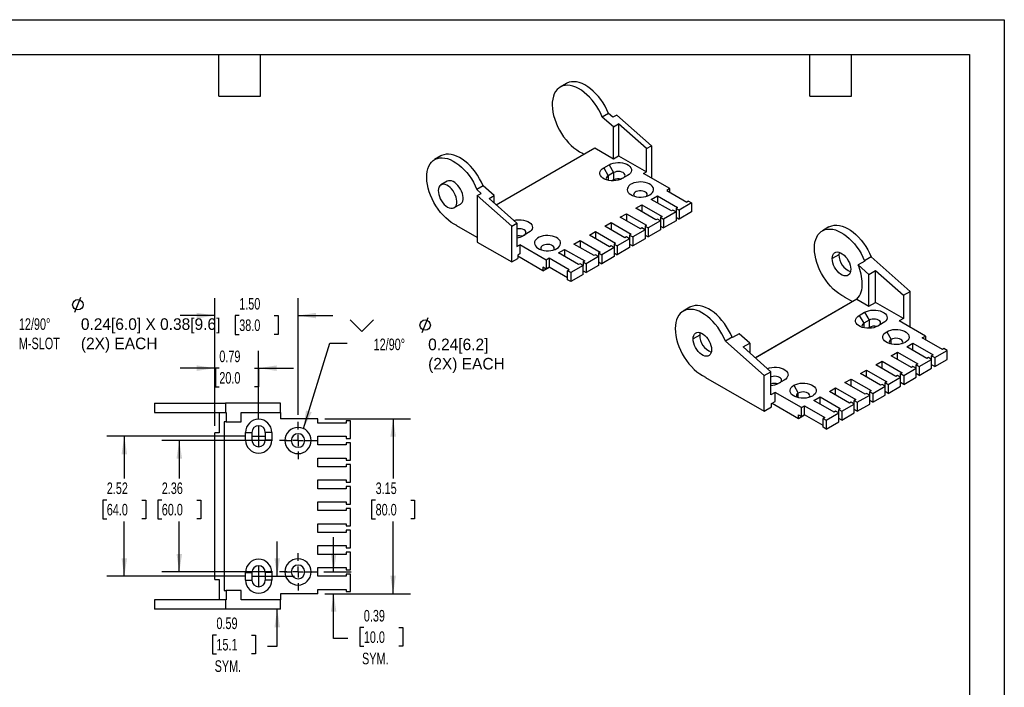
# Model space of a CAD drawing. Header units: inches. Extents: x 0 to 27.5, y 0 to 21.3.
# Tile 3 of 3: x 9.8 to 27.5, y 9.2 to 21.3. Entities that reach past the tile are written whole.
import ezdxf

# ---------------------------------------------------------------- set-up
doc = ezdxf.new("R2010")
doc.units = ezdxf.units.IN
doc.header["$LTSCALE"] = 2.5
doc.header["$MEASUREMENT"] = 0
doc.linetypes.add('CENTERX2', pattern=[0.8, 0.5, -0.1, 0.1, -0.1])
doc.layers.add('CENTER', color=40, linetype='CENTERX2')
doc.layers.add('DIMENSIONS', color=140, linetype='Continuous', lineweight=25)
doc.layers.add('TEXT', color=140, linetype='Continuous', lineweight=25)
doc.styles.add('SLDTEXTSTYLE0', font='TXT', dxfattribs={"width": 0.7})
doc.dimstyles.new('SLDDIMSTYLE0', dxfattribs={"dimtxt": 0.212402, "dimasz": 0.325, "dimexe": 0, "dimexo": 0.0625, "dimgap": 0.053101, "dimtad": 0, "dimtih": 1, "dimtoh": 1, "dimrnd": 1e-09, "dimzin": 12, "dimdsep": 46, "dimtxsty": 'SLDTEXTSTYLE0', "dimsah": 1, "dimcen": 0.09, "dimadec": 0, "dimazin": 3, "dimtfac": 1, "dimtofl": 0, "dimtmove": 0, "dimatfit": 3, "dimfxl": 0, "dimfrac": 2, "dimtolj": 1, "dimtzin": 12, "dimarcsym": 0})
doc.dimstyles.new('SLDDIMSTYLE3', dxfattribs={"dimtxt": 0.212402, "dimasz": 0.325, "dimexe": 0, "dimexo": 0.0625, "dimgap": 0.053101, "dimtad": 0, "dimtih": 1, "dimtoh": 1, "dimrnd": 1e-09, "dimdsep": 46, "dimtxsty": 'SLDTEXTSTYLE0', "dimsah": 1, "dimcen": 0.09, "dimadec": 0, "dimazin": 2, "dimtfac": 1, "dimtmove": 0, "dimatfit": 0, "dimfxl": 0, "dimfrac": 2, "dimtolj": 1, "dimtzin": 12, "dimarcsym": 0})
doc.dimstyles.new('SLDDIMSTYLE4', dxfattribs={"dimtxt": 0.212402, "dimasz": 0.325, "dimexe": 0, "dimexo": 0.0625, "dimgap": 0.053101, "dimtad": 0, "dimtih": 1, "dimtoh": 1, "dimrnd": 1e-09, "dimzin": 4, "dimdsep": 46, "dimtxsty": 'SLDTEXTSTYLE0', "dimsah": 1, "dimcen": 0.09, "dimadec": 0, "dimazin": 1, "dimtfac": 1, "dimtmove": 0, "dimatfit": 0, "dimfxl": 0, "dimfrac": 2, "dimtolj": 1, "dimtzin": 12, "dimarcsym": 0})
doc.dimstyles.new('SLDDIMSTYLE5', dxfattribs={"dimtxt": 0.18, "dimasz": 0.325, "dimexe": 0, "dimexo": 0.0625, "dimgap": 0, "dimtad": 0, "dimtih": 1, "dimtoh": 1, "dimdec": 0, "dimrnd": 1e-09, "dimzin": 0, "dimdsep": 46, "dimtxsty": 'Standard', "dimsah": 1, "dimcen": 0.09, "dimadec": 0, "dimazin": 0, "dimtfac": 0.325, "dimtdec": 0, "dimtofl": 0, "dimtmove": 0, "dimatfit": 3, "dimfxl": 0, "dimfrac": 2, "dimtolj": 1, "dimtzin": 0, "dimarcsym": 0})

# ---------------------------------------------------------------- blocks, each defined once
blk = doc.blocks.new('_D_8')
at = {"layer": 'DIMENSIONS'}
for p, q in [((14.423, 11.239), (14.423, 11.864)), ((14.214, 11.239), (14.735, 11.239)), ((14.423, 9.983), (14.423, 10.644)), ((13.33, 10.181), (13.259, 10.181)), ((13.259, 10.181), (13.259, 9.844)), ((13.961, 10.181), (14.033, 10.181)), ((14.033, 10.181), (14.033, 9.844)), ((14.247, 9.983), (14.423, 9.983)), ((13.259, 9.844), (13.33, 9.844)), ((14.033, 9.844), (13.961, 9.844))]:
    blk.add_line(p, q, dxfattribs=at)
for points in [[(14.423, 11.239), (14.473, 11.564), (14.373, 11.564)], [(14.423, 10.644), (14.373, 10.319), (14.473, 10.319)]]:
    blk.add_solid(points, dxfattribs=at)
at = {"layer": 'DIMENSIONS', "char_height": 0.2083, "attachment_point": 1, "style": 'SLDTEXTSTYLE0'}
for s, insert in [('0.59', (13.33, 10.497)), ('15.1', (13.33, 10.112)), ('SYM.', (13.298, 9.727))]:
    blk.add_mtext(s, dxfattribs=dict(at, insert=insert))
blk = doc.blocks.new('_D_9')
at = {"layer": 'DIMENSIONS'}
for p, q in [((13.844, 13.758), (11.361, 13.758)), ((11.673, 13.758), (11.673, 12.995)), ((11.358, 12.61), (11.287, 12.61)), ((11.287, 12.61), (11.287, 12.272)), ((11.989, 12.61), (12.06, 12.61)), ((12.06, 12.61), (12.06, 12.272)), ((11.287, 12.272), (11.358, 12.272)), ((11.673, 11.239), (11.673, 12.225)), ((12.06, 12.272), (11.989, 12.272)), ((13.844, 11.239), (11.361, 11.239))]:
    blk.add_line(p, q, dxfattribs=at)
for points in [[(11.673, 13.758), (11.623, 13.433), (11.723, 13.433)], [(11.673, 11.239), (11.723, 11.564), (11.623, 11.564)]]:
    blk.add_solid(points, dxfattribs=at)
at = {"layer": 'DIMENSIONS', "char_height": 0.2083, "attachment_point": 1, "style": 'SLDTEXTSTYLE0'}
for s, insert in [('2.52', (11.358, 12.926)), ('64.0', (11.358, 12.541))]:
    blk.add_mtext(s, dxfattribs=dict(at, insert=insert))
blk = doc.blocks.new('_D_10')
at = {"layer": 'DIMENSIONS'}
for p, q in [((13.302, 13.942), (13.302, 15.294)), ((14.089, 14.072), (14.089, 15.294)), ((13.302, 14.982), (12.677, 14.982)), ((13.382, 14.982), (13.311, 14.982)), ((13.311, 14.982), (13.311, 14.644)), ((14.013, 14.982), (14.084, 14.982)), ((14.084, 14.982), (14.084, 14.644)), ((14.089, 14.982), (14.714, 14.982)), ((13.311, 14.644), (13.382, 14.644)), ((14.084, 14.644), (14.013, 14.644))]:
    blk.add_line(p, q, dxfattribs=at)
for points in [[(13.302, 14.982), (12.977, 15.032), (12.977, 14.932)], [(14.089, 14.982), (14.414, 14.932), (14.414, 15.032)]]:
    blk.add_solid(points, dxfattribs=at)
at = {"layer": 'DIMENSIONS', "char_height": 0.2083, "attachment_point": 1, "style": 'SLDTEXTSTYLE0'}
for s, insert in [('0.79', (13.382, 15.298)), ('20.0', (13.382, 14.912))]:
    blk.add_mtext(s, dxfattribs=dict(at, insert=insert))
blk = doc.blocks.new('_D_12')
at = {"layer": 'DIMENSIONS'}
for p, q in [((15.277, 14.073), (16.821, 14.073)), ((16.508, 14.073), (16.508, 12.995)), ((16.193, 12.61), (16.121, 12.61)), ((16.121, 12.61), (16.121, 12.272)), ((16.824, 12.61), (16.895, 12.61)), ((16.895, 12.61), (16.895, 12.272)), ((16.121, 12.272), (16.193, 12.272)), ((16.508, 10.924), (16.508, 12.225)), ((16.895, 12.272), (16.824, 12.272)), ((15.277, 10.924), (16.821, 10.924))]:
    blk.add_line(p, q, dxfattribs=at)
for points in [[(16.508, 14.073), (16.458, 13.748), (16.558, 13.748)], [(16.508, 10.924), (16.558, 11.249), (16.458, 11.249)]]:
    blk.add_solid(points, dxfattribs=at)
at = {"layer": 'DIMENSIONS', "char_height": 0.2083, "attachment_point": 1, "style": 'SLDTEXTSTYLE0'}
for s, insert in [('3.15', (16.193, 12.926)), ('80.0', (16.193, 12.541))]:
    blk.add_mtext(s, dxfattribs=dict(at, insert=insert))
blk = doc.blocks.new('_D_13')
at = {"layer": 'DIMENSIONS'}
for p, q in [((15.438, 11.317), (15.438, 11.942)), ((15.259, 11.317), (15.751, 11.317)), ((15.277, 10.924), (15.751, 10.924)), ((15.438, 10.118), (15.438, 10.924)), ((15.981, 10.317), (15.91, 10.317)), ((15.91, 10.317), (15.91, 9.979)), ((16.612, 10.317), (16.684, 10.317)), ((16.684, 10.317), (16.684, 9.979)), ((15.696, 10.118), (15.438, 10.118)), ((15.91, 9.979), (15.981, 9.979)), ((16.684, 9.979), (16.612, 9.979))]:
    blk.add_line(p, q, dxfattribs=at)
for points in [[(15.438, 11.317), (15.488, 11.642), (15.388, 11.642)], [(15.438, 10.924), (15.388, 10.599), (15.488, 10.599)]]:
    blk.add_solid(points, dxfattribs=at)
at = {"layer": 'DIMENSIONS', "char_height": 0.2083, "attachment_point": 1, "style": 'SLDTEXTSTYLE0'}
for s, insert in [('0.39', (15.981, 10.633)), ('10.0', (15.981, 10.248)), ('SYM.', (15.949, 9.863))]:
    blk.add_mtext(s, dxfattribs=dict(at, insert=insert))
blk = doc.blocks.new('_D_14')
at = {"layer": 'DIMENSIONS'}
for p, q in [((14.337, 13.68), (12.35, 13.68)), ((12.662, 13.68), (12.662, 12.995)), ((12.347, 12.61), (12.275, 12.61)), ((12.275, 12.61), (12.275, 12.272)), ((12.978, 12.61), (13.049, 12.61)), ((13.049, 12.61), (13.049, 12.272)), ((12.275, 12.272), (12.347, 12.272)), ((12.662, 11.317), (12.662, 12.225)), ((13.049, 12.272), (12.978, 12.272)), ((14.337, 11.317), (12.35, 11.317))]:
    blk.add_line(p, q, dxfattribs=at)
for points in [[(12.662, 13.68), (12.612, 13.355), (12.712, 13.355)], [(12.662, 11.317), (12.712, 11.642), (12.612, 11.642)]]:
    blk.add_solid(points, dxfattribs=at)
at = {"layer": 'DIMENSIONS', "char_height": 0.2083, "attachment_point": 1, "style": 'SLDTEXTSTYLE0'}
for s, insert in [('2.36', (12.347, 12.926)), ('60.0', (12.347, 12.541))]:
    blk.add_mtext(s, dxfattribs=dict(at, insert=insert))
blk = doc.blocks.new('_D_15')
at = {"layer": 'DIMENSIONS'}
for p, q in [((13.302, 13.942), (13.302, 16.24)), ((14.798, 14.141), (14.798, 16.24)), ((13.302, 15.928), (12.677, 15.928)), ((13.74, 15.928), (13.669, 15.928)), ((13.669, 15.928), (13.669, 15.59)), ((14.371, 15.928), (14.442, 15.928)), ((14.442, 15.928), (14.442, 15.59)), ((14.798, 15.928), (15.423, 15.928)), ((13.669, 15.59), (13.74, 15.59)), ((14.442, 15.59), (14.371, 15.59))]:
    blk.add_line(p, q, dxfattribs=at)
for points in [[(13.302, 15.928), (12.977, 15.978), (12.977, 15.878)], [(14.798, 15.928), (15.123, 15.878), (15.123, 15.978)]]:
    blk.add_solid(points, dxfattribs=at)
at = {"layer": 'DIMENSIONS', "char_height": 0.2083, "attachment_point": 1, "style": 'SLDTEXTSTYLE0'}
for s, insert in [('1.50', (13.74, 16.244)), ('38.0', (13.74, 15.859))]:
    blk.add_mtext(s, dxfattribs=dict(at, insert=insert))
blk = doc.blocks.new('SW_SYMBOL_HOLE_DIAM')
at = {"layer": 'DIMENSIONS', "color": 0}
blk.add_line((29.5, 0), (68.9, 98.4), dxfattribs=at)
blk.add_circle((49.2, 49.2), 34.4, dxfattribs=at)
blk = doc.blocks.new('SW_SYMBOL_HOLE_SINK')
at = {"layer": 'DIMENSIONS', "color": 0}
for p, q in [((0, 86.1), (78.7, 7.4)), ((78.7, 7.4), (157.5, 86.1))]:
    blk.add_line(p, q, dxfattribs=at)
blk = doc.blocks.new('SW_CENTERMARKSYMBOL_2')
at = {"layer": 'CENTER', "color": 0}
for p, q in [((0, 0.2), (0, 0.336)), ((-0.2, 0), (-0.336, 0)), ((0, 0), (-0.1, 0)), ((0, 0), (0, 0.1)), ((0, 0), (0, -0.1)), ((0, 0), (0.1, 0)), ((0.2, 0), (0.336, 0)), ((0, -0.2), (0, -0.336))]:
    blk.add_line(p, q, dxfattribs=at)
blk = doc.blocks.new('SW_CENTERMARKSYMBOL_3')
at = {"layer": 'CENTER', "color": 0}
for p, q in [((0, 0.2), (0, 0.336)), ((-0.2, 0), (-0.336, 0)), ((0, 0), (-0.1, 0)), ((0, 0), (0, 0.1)), ((0, 0), (0, -0.1)), ((0, 0), (0.1, 0)), ((0.2, 0), (0.336, 0)), ((0, -0.2), (0, -0.336))]:
    blk.add_line(p, q, dxfattribs=at)

msp = doc.modelspace()

# ---------------------------------------------------------------- linework, layer by layer
at = {"color": 7, "linetype": 'Continuous'}
for p, q in [((0, 21.25), (27.5, 21.25)), ((27.5, 21.25), (27.5, 0))]:
    msp.add_line(p, q, dxfattribs=at)
for p, q in [((19.624, 20.103), (19.512, 20.037)), ((20.383, 19.564), (20.27, 19.499)), ((20.469, 19.323), (20.27, 19.499)), ((20.462, 19.494), (20.383, 19.564)), ((20.533, 19.535), (20.462, 19.494)), ((20.533, 19.535), (21.153, 18.984)), ((20.469, 19.323), (20.56, 19.376)), ((20.469, 18.75), (20.469, 19.323)), ((21.062, 18.931), (20.56, 19.376)), ((20.56, 19.376), (20.56, 18.803)), ((21.062, 18.931), (21.153, 18.984)), ((21.153, 18.984), (21.153, 18.403)), ((17.368, 18.8), (17.255, 18.735)), ((18.361, 17.919), (20.135, 18.943)), ((19.912, 18.85), (19.912, 18.846)), ((19.94, 18.83), (19.912, 18.846)), ((20.135, 18.943), (20.469, 18.75)), ((20.469, 18.75), (20.56, 18.803)), ((20.56, 18.803), (21.062, 18.513)), ((21.062, 18.513), (21.062, 18.931)), ((20.295, 18.585), (20.392, 18.641)), ((20.392, 18.641), (20.474, 18.499)), ((20.295, 18.585), (20.377, 18.443)), ((20.474, 18.499), (20.377, 18.443)), ((20.377, 18.443), (20.377, 18.361)), ((20.474, 18.499), (20.474, 18.369)), ((20.726, 18.448), (20.629, 18.392)), ((21.011, 18.485), (21.062, 18.513)), ((21.485, 18.211), (21.011, 18.485)), ((17.482, 18.343), (17.369, 18.278)), ((18.126, 18.261), (18.014, 18.196)), ((18.325, 18.085), (18.126, 18.261)), ((20.474, 18.369), (20.446, 18.352)), ((18.014, 18.196), (18.093, 18.126)), ((18.022, 18.085), (18.093, 18.126)), ((18.642, 17.535), (18.022, 18.085)), ((18.022, 18.085), (18.022, 17.25)), ((18.233, 18.032), (18.325, 18.085)), ((18.325, 17.951), (18.325, 18.085)), ((21.151, 18.018), (21.262, 18.083)), ((21.262, 18.083), (21.624, 17.874)), ((21.262, 18.083), (21.262, 17.954)), ((21.485, 18.211), (21.429, 18.179)), ((21.429, 18.179), (21.791, 17.97)), ((21.485, 18.147), (21.485, 18.211)), ((17.605, 17.869), (17.718, 17.934)), ((18.233, 18.032), (18.734, 17.588)), ((20.872, 17.858), (20.984, 17.922)), ((20.984, 17.922), (21.345, 17.713)), ((20.984, 17.922), (20.984, 17.793)), ((21.513, 17.81), (21.151, 18.018)), ((21.874, 17.954), (21.652, 17.826)), ((21.819, 17.986), (21.791, 17.97)), ((21.819, 17.986), (21.874, 17.954)), ((21.874, 17.954), (21.874, 17.793)), ((20.594, 17.697), (20.705, 17.761)), ((20.705, 17.761), (21.067, 17.552)), ((20.705, 17.761), (20.705, 17.633)), ((21.234, 17.649), (20.872, 17.858)), ((21.345, 17.713), (21.318, 17.697)), ((21.596, 17.793), (21.373, 17.665)), ((21.54, 17.826), (21.513, 17.81)), ((21.596, 17.793), (21.54, 17.826)), ((21.624, 17.874), (21.596, 17.858)), ((21.596, 17.858), (21.652, 17.826)), ((21.596, 17.858), (21.596, 17.793)), ((21.596, 17.793), (21.596, 17.633)), ((21.652, 17.826), (21.652, 17.665)), ((21.874, 17.793), (21.652, 17.665)), ((17.655, 17.544), (17.655, 17.547)), ((18.022, 17.332), (17.655, 17.544)), ((18.642, 17.535), (18.734, 17.588)), ((18.642, 16.892), (18.642, 17.535)), ((18.734, 17.588), (18.734, 17.17)), ((20.315, 17.536), (20.427, 17.601)), ((20.677, 17.327), (20.315, 17.536)), ((20.427, 17.601), (20.789, 17.392)), ((20.427, 17.601), (20.427, 17.472)), ((20.956, 17.488), (20.594, 17.697)), ((21.067, 17.552), (21.039, 17.536)), ((21.039, 17.536), (21.095, 17.504)), ((21.039, 17.536), (21.039, 17.472)), ((21.318, 17.633), (21.095, 17.504)), ((21.262, 17.665), (21.234, 17.649)), ((21.318, 17.633), (21.262, 17.665)), ((21.318, 17.697), (21.373, 17.665)), ((21.318, 17.697), (21.318, 17.633)), ((21.318, 17.633), (21.318, 17.472)), ((21.318, 17.536), (21.373, 17.504)), ((21.373, 17.665), (21.373, 17.504)), ((21.596, 17.633), (21.373, 17.504)), ((21.596, 17.697), (21.652, 17.665)), ((18.944, 17.42), (18.847, 17.364)), ((20.037, 17.376), (20.148, 17.44)), ((20.399, 17.167), (20.037, 17.376)), ((20.148, 17.44), (20.51, 17.231)), ((20.148, 17.44), (20.148, 17.311)), ((20.789, 17.392), (20.761, 17.376)), ((20.761, 17.376), (20.817, 17.343)), ((20.761, 17.376), (20.761, 17.311)), ((21.039, 17.472), (20.817, 17.343)), ((20.984, 17.504), (20.956, 17.488)), ((21.039, 17.472), (20.984, 17.504)), ((21.039, 17.472), (21.039, 17.311)), ((21.039, 17.376), (21.095, 17.343)), ((21.095, 17.504), (21.095, 17.343)), ((21.318, 17.472), (21.095, 17.343)), ((24.347, 17.522), (24.228, 17.453)), ((18.022, 17.25), (18.642, 16.892)), ((18.734, 17.17), (18.784, 17.199)), ((19.258, 16.926), (18.784, 17.199)), ((18.784, 17.199), (18.784, 17.038)), ((19.759, 17.215), (19.87, 17.279)), ((20.121, 17.006), (19.759, 17.215)), ((19.87, 17.279), (20.232, 17.07)), ((19.87, 17.279), (19.87, 17.151)), ((20.427, 17.183), (20.399, 17.167)), ((20.482, 17.151), (20.427, 17.183)), ((20.51, 17.231), (20.482, 17.215)), ((20.482, 17.215), (20.538, 17.183)), ((20.482, 17.215), (20.482, 17.151)), ((20.761, 17.311), (20.538, 17.183)), ((20.538, 17.183), (20.538, 17.022)), ((20.705, 17.343), (20.677, 17.327)), ((20.761, 17.311), (20.705, 17.343)), ((20.761, 17.311), (20.761, 17.151)), ((20.761, 17.215), (20.817, 17.183)), ((20.817, 17.343), (20.817, 17.183)), ((21.039, 17.311), (20.817, 17.183)), ((18.784, 17.038), (18.748, 17.017)), ((18.748, 17.017), (18.748, 16.953)), ((19.48, 17.054), (19.592, 17.118)), ((19.842, 16.845), (19.48, 17.054)), ((19.592, 17.118), (19.954, 16.91)), ((19.592, 17.118), (19.592, 16.99)), ((20.148, 17.022), (20.121, 17.006)), ((20.204, 16.99), (20.148, 17.022)), ((20.232, 17.07), (20.204, 17.054)), ((20.204, 17.054), (20.26, 17.022)), ((20.204, 17.054), (20.204, 16.99)), ((20.482, 17.151), (20.26, 17.022)), ((20.26, 17.022), (20.26, 16.861)), ((20.482, 17.151), (20.482, 16.99)), ((20.482, 17.054), (20.538, 17.022)), ((20.761, 17.151), (20.538, 17.022)), ((24.525, 17.022), (24.405, 16.953)), ((18.642, 16.892), (18.748, 16.953)), ((19.202, 16.733), (18.748, 16.995)), ((19.313, 16.958), (19.258, 16.926)), ((19.258, 16.926), (19.258, 16.765)), ((19.675, 16.749), (19.313, 16.958)), ((19.313, 16.958), (19.313, 16.797)), ((19.926, 16.829), (19.703, 16.701)), ((19.87, 16.861), (19.842, 16.845)), ((19.926, 16.829), (19.87, 16.861)), ((19.954, 16.91), (19.926, 16.893)), ((19.926, 16.893), (19.981, 16.861)), ((19.926, 16.893), (19.926, 16.829)), ((19.926, 16.668), (19.926, 16.829)), ((20.204, 16.99), (19.981, 16.861)), ((19.981, 16.861), (19.981, 16.701)), ((20.204, 16.829), (19.981, 16.701)), ((20.204, 16.99), (20.204, 16.829)), ((20.204, 16.893), (20.26, 16.861)), ((20.482, 16.99), (20.26, 16.861)), ((24.994, 16.908), (24.874, 16.839)), ((24.874, 16.839), (25.065, 16.669)), ((25.106, 16.984), (24.986, 16.915)), ((24.986, 16.915), (24.994, 16.908)), ((25.805, 16.363), (25.106, 16.984)), ((19.202, 16.797), (19.202, 16.733)), ((19.258, 16.765), (19.202, 16.797)), ((19.202, 16.733), (19.313, 16.797)), ((19.313, 16.797), (19.258, 16.765)), ((19.647, 16.604), (19.313, 16.797)), ((19.647, 16.733), (19.675, 16.749)), ((19.703, 16.701), (19.647, 16.733)), ((19.647, 16.572), (19.647, 16.733)), ((19.703, 16.701), (19.703, 16.54)), ((19.926, 16.668), (19.703, 16.54)), ((19.926, 16.733), (19.981, 16.701)), ((25.065, 16.669), (25.184, 16.738)), ((25.065, 16.096), (25.065, 16.669)), ((25.184, 16.738), (25.686, 16.294)), ((25.184, 16.165), (25.184, 16.738)), ((19.703, 16.54), (19.647, 16.572)), ((25.686, 16.294), (25.805, 16.363)), ((25.686, 16.294), (25.686, 15.876)), ((25.805, 15.72), (25.805, 16.363)), ((24.849, 16.221), (23.023, 15.167)), ((24.628, 16.262), (24.628, 16.266)), ((24.774, 16.178), (24.628, 16.262)), ((24.849, 16.221), (25.065, 16.096)), ((25.065, 16.096), (25.184, 16.165)), ((25.686, 15.876), (25.184, 16.165)), ((21.845, 16.078), (21.725, 16.008)), ((23.02, 15.169), (24.592, 16.077)), ((24.891, 15.932), (24.988, 15.988)), ((24.988, 15.988), (25.07, 15.846)), ((24.891, 15.932), (24.973, 15.789)), ((25.07, 15.846), (24.973, 15.789)), ((24.973, 15.789), (24.973, 15.708)), ((25.07, 15.846), (25.07, 15.715)), ((25.322, 15.795), (25.225, 15.739)), ((25.686, 15.876), (25.608, 15.831)), ((26.081, 15.558), (25.608, 15.831)), ((22.73, 15.601), (22.611, 15.532)), ((22.921, 15.432), (22.73, 15.601)), ((25.07, 15.715), (25.042, 15.699)), ((25.385, 15.638), (25.466, 15.499)), ((25.803, 15.719), (25.805, 15.72)), ((22.022, 15.577), (21.902, 15.508)), ((22.603, 15.539), (22.483, 15.47)), ((23.183, 14.849), (22.483, 15.47)), ((22.611, 15.532), (22.603, 15.539)), ((22.801, 15.363), (22.921, 15.432)), ((22.921, 15.432), (22.921, 15.257)), ((25.466, 15.415), (25.466, 15.499)), ((25.747, 15.365), (25.858, 15.429)), ((25.858, 15.429), (26.22, 15.22)), ((25.858, 15.301), (25.858, 15.429)), ((26.025, 15.526), (26.081, 15.558)), ((26.387, 15.317), (26.025, 15.526)), ((26.081, 15.558), (26.081, 15.494)), ((23.303, 14.918), (22.801, 15.363)), ((25.468, 15.204), (25.58, 15.269)), ((25.58, 15.269), (25.942, 15.06)), ((25.58, 15.14), (25.58, 15.269)), ((26.109, 15.156), (25.747, 15.365)), ((26.248, 15.172), (26.471, 15.301)), ((26.415, 15.333), (26.387, 15.317)), ((26.471, 15.301), (26.415, 15.333)), ((26.471, 15.14), (26.471, 15.301)), ((25.19, 15.044), (25.301, 15.108)), ((25.301, 15.108), (25.663, 14.899)), ((25.301, 14.979), (25.301, 15.108)), ((25.83, 14.996), (25.468, 15.204)), ((25.942, 15.06), (25.914, 15.044)), ((25.97, 15.012), (26.192, 15.14)), ((26.137, 15.172), (26.109, 15.156)), ((26.192, 15.14), (26.137, 15.172)), ((26.22, 15.22), (26.192, 15.204)), ((26.192, 15.204), (26.248, 15.172)), ((26.192, 15.14), (26.192, 15.204)), ((26.192, 14.979), (26.192, 15.14)), ((26.248, 15.172), (26.248, 15.012)), ((26.248, 15.012), (26.471, 15.14)), ((23.183, 14.849), (23.303, 14.918)), ((23.303, 14.501), (23.303, 14.918)), ((24.912, 14.883), (25.023, 14.947)), ((25.274, 14.674), (24.912, 14.883)), ((25.023, 14.947), (25.385, 14.738)), ((25.023, 14.819), (25.023, 14.947)), ((25.552, 14.835), (25.19, 15.044)), ((25.663, 14.899), (25.635, 14.883)), ((25.635, 14.883), (25.691, 14.851)), ((25.635, 14.819), (25.635, 14.883)), ((25.691, 14.851), (25.914, 14.979)), ((25.858, 15.012), (25.83, 14.996)), ((25.914, 14.979), (25.858, 15.012)), ((25.914, 15.044), (25.97, 15.012)), ((25.914, 14.979), (25.914, 15.044)), ((25.914, 14.819), (25.914, 14.979)), ((25.97, 14.851), (25.914, 14.883)), ((25.97, 15.012), (25.97, 14.851)), ((25.97, 14.851), (26.192, 14.979)), ((26.248, 15.012), (26.192, 15.044)), ((22.125, 14.821), (22.125, 14.817)), ((22.125, 14.817), (23.183, 14.206)), ((23.183, 14.206), (23.183, 14.849)), ((23.541, 14.766), (23.443, 14.71)), ((24.633, 14.722), (24.745, 14.787)), ((24.995, 14.513), (24.633, 14.722)), ((24.745, 14.787), (25.107, 14.578)), ((24.745, 14.658), (24.745, 14.787)), ((25.385, 14.738), (25.357, 14.722)), ((25.357, 14.722), (25.413, 14.69)), ((25.357, 14.658), (25.357, 14.722)), ((25.413, 14.69), (25.635, 14.819)), ((25.58, 14.851), (25.552, 14.835)), ((25.635, 14.819), (25.58, 14.851)), ((25.635, 14.658), (25.635, 14.819)), ((25.691, 14.69), (25.635, 14.722)), ((25.691, 14.851), (25.691, 14.69)), ((25.691, 14.69), (25.914, 14.819)), ((23.381, 14.546), (23.303, 14.501)), ((23.854, 14.272), (23.381, 14.546)), ((23.381, 14.385), (23.381, 14.546)), ((23.715, 14.674), (23.795, 14.534)), ((23.795, 14.451), (23.795, 14.534)), ((24.355, 14.562), (24.466, 14.626)), ((24.717, 14.353), (24.355, 14.562)), ((24.466, 14.626), (24.828, 14.417)), ((24.466, 14.497), (24.466, 14.626)), ((25.023, 14.529), (24.995, 14.513)), ((25.079, 14.497), (25.023, 14.529)), ((25.107, 14.578), (25.079, 14.562)), ((25.079, 14.562), (25.134, 14.529)), ((25.079, 14.497), (25.079, 14.562)), ((25.134, 14.529), (25.357, 14.658)), ((25.134, 14.529), (25.134, 14.369)), ((25.301, 14.69), (25.274, 14.674)), ((25.357, 14.658), (25.301, 14.69)), ((25.357, 14.497), (25.357, 14.658)), ((25.413, 14.529), (25.357, 14.562)), ((25.413, 14.69), (25.413, 14.529)), ((25.413, 14.529), (25.635, 14.658)), ((12.219, 14.353), (12.219, 14.184)), ((12.219, 14.353), (13.493, 14.353)), ((13.493, 14.353), (13.493, 14.184)), ((14.483, 14.353), (13.493, 14.353)), ((14.483, 14.184), (14.483, 14.353)), ((23.316, 14.348), (23.381, 14.385)), ((23.316, 14.284), (23.316, 14.348)), ((23.325, 14.353), (23.798, 14.079)), ((24.076, 14.401), (24.188, 14.465)), ((24.438, 14.192), (24.076, 14.401)), ((24.188, 14.465), (24.55, 14.256)), ((24.188, 14.337), (24.188, 14.465)), ((24.745, 14.369), (24.717, 14.353)), ((24.8, 14.337), (24.745, 14.369)), ((24.828, 14.417), (24.8, 14.401)), ((24.8, 14.401), (24.856, 14.369)), ((24.8, 14.337), (24.8, 14.401)), ((24.856, 14.369), (25.079, 14.497)), ((24.856, 14.369), (24.856, 14.208)), ((25.079, 14.337), (25.079, 14.497)), ((25.134, 14.369), (25.079, 14.401)), ((25.134, 14.369), (25.357, 14.497)), ((12.219, 14.184), (13.493, 14.184)), ((13.381, 14.184), (13.381, 13.817)), ((13.493, 14.184), (13.504, 14.184)), ((13.504, 14.184), (13.504, 14.014)), ((13.774, 14.014), (13.774, 14.184)), ((13.774, 14.184), (14.483, 14.184)), ((14.483, 14.184), (14.483, 14.073)), ((23.183, 14.206), (23.316, 14.284)), ((23.854, 14.272), (23.909, 14.304)), ((23.854, 14.112), (23.854, 14.272)), ((23.909, 14.304), (24.271, 14.096)), ((23.909, 14.144), (23.909, 14.304)), ((24.299, 14.047), (24.522, 14.176)), ((24.466, 14.208), (24.438, 14.192)), ((24.522, 14.176), (24.466, 14.208)), ((24.55, 14.256), (24.522, 14.24)), ((24.522, 14.24), (24.578, 14.208)), ((24.522, 14.176), (24.522, 14.24)), ((24.522, 14.015), (24.522, 14.176)), ((24.578, 14.208), (24.8, 14.337)), ((24.578, 14.208), (24.578, 14.047)), ((24.578, 14.047), (24.8, 14.176)), ((24.8, 14.176), (24.8, 14.337)), ((24.856, 14.208), (24.8, 14.24)), ((24.856, 14.208), (25.079, 14.337)), ((13.469, 14.014), (13.469, 10.983)), ((13.504, 14.014), (13.469, 14.014)), ((13.504, 14.014), (13.774, 14.014)), ((15.152, 14.073), (14.483, 14.073)), ((15.152, 13.995), (15.152, 14.073)), ((15.664, 13.995), (15.152, 13.995)), ((15.664, 14.034), (15.664, 13.995)), ((15.743, 14.034), (15.664, 14.034)), ((15.743, 13.719), (15.743, 14.034)), ((23.798, 14.079), (23.798, 14.144)), ((23.798, 14.144), (23.854, 14.112)), ((23.798, 14.079), (23.909, 14.144)), ((23.909, 14.144), (23.854, 14.112)), ((24.244, 13.951), (23.909, 14.144)), ((24.271, 14.096), (24.244, 14.079)), ((24.244, 14.079), (24.299, 14.047)), ((24.244, 13.919), (24.244, 14.079)), ((24.299, 14.047), (24.299, 13.887)), ((24.299, 13.887), (24.522, 14.015)), ((24.578, 14.047), (24.522, 14.079)), ((13.302, 11.18), (13.302, 13.817)), ((13.381, 13.817), (13.302, 13.817)), ((13.853, 13.689), (13.853, 13.827)), ((13.853, 13.827), (13.969, 13.827)), ((13.969, 13.827), (13.969, 13.689)), ((14.325, 13.827), (14.209, 13.827)), ((14.209, 13.827), (14.209, 13.689)), ((14.325, 13.827), (14.325, 13.689)), ((24.299, 13.887), (24.244, 13.919)), ((13.853, 13.689), (13.969, 13.689)), ((14.325, 13.689), (14.209, 13.689)), ((14.562, 13.68), (14.676, 13.68)), ((14.92, 13.68), (15.034, 13.68)), ((15.152, 13.758), (15.664, 13.758)), ((15.152, 13.601), (15.152, 13.758)), ((15.664, 13.758), (15.664, 13.719)), ((15.664, 13.719), (15.743, 13.719)), ((15.664, 13.64), (15.664, 13.601)), ((15.743, 13.64), (15.664, 13.64)), ((15.743, 13.325), (15.743, 13.64)), ((15.664, 13.601), (15.152, 13.601)), ((15.152, 13.365), (15.664, 13.365)), ((15.152, 13.207), (15.152, 13.365)), ((15.664, 13.365), (15.664, 13.325)), ((15.664, 13.325), (15.743, 13.325)), ((15.664, 13.207), (15.152, 13.207)), ((15.664, 13.247), (15.664, 13.207)), ((15.743, 13.247), (15.664, 13.247)), ((15.743, 12.932), (15.743, 13.247)), ((15.152, 12.971), (15.664, 12.971)), ((15.152, 12.813), (15.152, 12.971)), ((15.664, 12.971), (15.664, 12.932)), ((15.664, 12.932), (15.743, 12.932)), ((15.664, 12.813), (15.152, 12.813)), ((15.664, 12.853), (15.664, 12.813)), ((15.743, 12.853), (15.664, 12.853)), ((15.743, 12.538), (15.743, 12.853)), ((15.152, 12.577), (15.664, 12.577)), ((15.152, 12.42), (15.152, 12.577)), ((15.664, 12.577), (15.664, 12.538)), ((15.664, 12.42), (15.152, 12.42)), ((15.664, 12.538), (15.743, 12.538)), ((15.664, 12.459), (15.664, 12.42)), ((15.743, 12.459), (15.664, 12.459)), ((15.743, 12.144), (15.743, 12.459)), ((15.152, 12.184), (15.664, 12.184)), ((15.152, 12.026), (15.152, 12.184)), ((15.664, 12.184), (15.664, 12.144)), ((15.664, 12.144), (15.743, 12.144)), ((15.664, 12.065), (15.664, 12.026)), ((15.743, 12.065), (15.664, 12.065)), ((15.743, 11.75), (15.743, 12.065)), ((15.664, 12.026), (15.152, 12.026)), ((15.152, 11.79), (15.664, 11.79)), ((15.152, 11.632), (15.152, 11.79)), ((15.664, 11.79), (15.664, 11.75)), ((15.664, 11.75), (15.743, 11.75)), ((15.664, 11.632), (15.152, 11.632)), ((15.664, 11.672), (15.664, 11.632)), ((15.743, 11.672), (15.664, 11.672)), ((15.743, 11.357), (15.743, 11.672)), ((15.152, 11.396), (15.664, 11.396)), ((15.152, 11.239), (15.152, 11.396)), ((15.664, 11.396), (15.664, 11.357)), ((15.664, 11.357), (15.743, 11.357)), ((13.302, 11.18), (13.381, 11.18)), ((13.381, 11.18), (13.381, 10.813)), ((13.853, 11.17), (13.853, 11.308)), ((13.853, 11.308), (13.969, 11.308)), ((13.853, 11.17), (13.969, 11.17)), ((13.969, 11.308), (13.969, 11.17)), ((14.209, 11.308), (14.209, 11.17)), ((14.325, 11.308), (14.209, 11.308)), ((14.325, 11.17), (14.209, 11.17)), ((14.325, 11.308), (14.325, 11.17)), ((14.562, 11.317), (14.676, 11.317)), ((14.92, 11.317), (15.034, 11.317)), ((15.664, 11.239), (15.152, 11.239)), ((15.664, 11.278), (15.664, 11.239)), ((15.743, 11.278), (15.664, 11.278)), ((15.743, 10.963), (15.743, 11.278)), ((13.469, 10.983), (13.504, 10.983)), ((13.504, 10.983), (13.504, 10.813)), ((13.774, 10.983), (13.504, 10.983)), ((13.774, 10.813), (13.774, 10.983)), ((15.152, 11.002), (15.664, 11.002)), ((15.152, 10.924), (15.152, 11.002)), ((15.664, 11.002), (15.664, 10.963)), ((13.493, 10.813), (12.219, 10.813)), ((12.219, 10.813), (12.219, 10.644)), ((13.493, 10.813), (13.493, 10.644)), ((13.504, 10.813), (13.493, 10.813)), ((14.483, 10.813), (13.774, 10.813)), ((15.152, 10.924), (14.483, 10.924)), ((14.483, 10.924), (14.483, 10.813)), ((14.483, 10.644), (14.483, 10.813)), ((15.664, 10.963), (15.743, 10.963)), ((13.493, 10.644), (12.219, 10.644)), ((14.483, 10.644), (13.493, 10.644))]:
    msp.add_line(p, q)
at = {"flags": 128}
for points in [[(20.27, 19.499), (20.241, 19.564), (20.208, 19.627), (20.171, 19.689), (20.13, 19.747), (20.087, 19.803), (20.041, 19.854), (19.993, 19.901), (19.944, 19.943), (19.894, 19.98), (19.843, 20.011), (19.792, 20.035), (19.743, 20.053), (19.694, 20.065), (19.647, 20.07), (19.602, 20.068), (19.561, 20.059), (19.522, 20.043), (19.487, 20.021), (19.456, 19.993), (19.429, 19.958), (19.407, 19.918), (19.39, 19.873), (19.378, 19.823), (19.371, 19.769), (19.369, 19.712), (19.373, 19.651), (19.381, 19.588), (19.395, 19.524), (19.414, 19.459), (19.438, 19.393), (19.466, 19.328), (19.499, 19.264), (19.535, 19.203), (19.575, 19.143), (19.618, 19.087), (19.664, 19.035), (19.711, 18.987), (19.76, 18.945), (19.81, 18.907), (19.861, 18.875), (19.912, 18.85)], [(20.383, 19.564), (20.354, 19.629), (20.321, 19.692), (20.284, 19.754), (20.243, 19.812), (20.2, 19.868), (20.154, 19.919), (20.106, 19.966), (20.057, 20.008), (20.007, 20.045), (19.956, 20.076), (19.905, 20.1), (19.855, 20.119), (19.807, 20.13), (19.76, 20.135), (19.715, 20.133), (19.673, 20.124), (19.635, 20.108), (19.624, 20.103)], [(18.126, 18.261), (18.097, 18.326), (18.064, 18.39), (18.027, 18.451), (17.987, 18.51), (17.944, 18.565), (17.898, 18.617), (17.85, 18.664), (17.8, 18.706), (17.75, 18.742), (17.699, 18.773), (17.649, 18.798), (17.599, 18.816), (17.55, 18.827), (17.503, 18.832), (17.459, 18.83), (17.417, 18.821), (17.378, 18.806), (17.368, 18.8)], [(17.655, 17.547), (17.605, 17.573), (17.554, 17.604), (17.504, 17.642), (17.455, 17.685), (17.407, 17.733), (17.362, 17.785), (17.319, 17.841), (17.279, 17.9), (17.243, 17.962), (17.21, 18.026), (17.182, 18.091), (17.158, 18.156), (17.139, 18.221), (17.125, 18.286), (17.116, 18.348), (17.113, 18.409), (17.114, 18.467), (17.121, 18.521), (17.133, 18.57), (17.151, 18.616), (17.173, 18.656), (17.199, 18.69), (17.231, 18.718), (17.266, 18.741), (17.304, 18.756), (17.346, 18.765), (17.391, 18.767), (17.438, 18.762), (17.486, 18.751), (17.536, 18.733), (17.587, 18.708), (17.637, 18.677), (17.688, 18.641), (17.737, 18.599), (17.785, 18.552), (17.831, 18.5), (17.874, 18.445), (17.915, 18.386), (17.951, 18.325), (17.985, 18.261), (18.014, 18.196)], [(20.392, 18.641), (20.426, 18.657), (20.464, 18.67), (20.505, 18.678), (20.548, 18.681), (20.592, 18.68), (20.634, 18.674), (20.674, 18.664), (20.71, 18.65), (20.741, 18.632), (20.765, 18.611), (20.783, 18.588), (20.793, 18.564), (20.795, 18.538), (20.789, 18.514), (20.775, 18.49), (20.754, 18.468), (20.726, 18.448)], [(20.629, 18.392), (20.595, 18.376), (20.557, 18.364), (20.516, 18.356), (20.473, 18.352), (20.429, 18.353), (20.387, 18.359), (20.347, 18.369), (20.311, 18.384), (20.28, 18.401), (20.255, 18.422), (20.238, 18.445), (20.228, 18.47), (20.226, 18.495), (20.232, 18.52), (20.246, 18.544), (20.267, 18.566), (20.295, 18.585)], [(20.377, 18.443), (20.358, 18.428), (20.346, 18.412), (20.342, 18.394), (20.346, 18.376), (20.35, 18.368)], [(20.644, 18.401), (20.663, 18.415), (20.675, 18.432), (20.679, 18.45), (20.675, 18.468), (20.663, 18.485), (20.644, 18.499), (20.619, 18.51), (20.59, 18.517), (20.559, 18.519), (20.528, 18.517), (20.499, 18.51), (20.474, 18.499)], [(17.487, 17.88), (17.517, 17.866), (17.546, 17.859), (17.573, 17.858), (17.597, 17.864), (17.618, 17.878), (17.634, 17.897), (17.646, 17.922), (17.653, 17.952), (17.654, 17.985), (17.65, 18.022), (17.641, 18.06), (17.626, 18.099), (17.608, 18.137), (17.585, 18.173), (17.559, 18.205), (17.531, 18.233), (17.502, 18.257), (17.472, 18.274), (17.443, 18.285), (17.415, 18.289), (17.389, 18.286), (17.366, 18.276), (17.348, 18.26), (17.333, 18.238), (17.324, 18.21), (17.32, 18.178), (17.322, 18.143), (17.328, 18.105), (17.34, 18.067), (17.356, 18.028), (17.377, 17.991), (17.401, 17.957), (17.428, 17.926), (17.457, 17.901), (17.487, 17.88)], [(17.718, 17.934), (17.73, 17.943), (17.747, 17.962), (17.759, 17.987), (17.765, 18.017), (17.767, 18.051), (17.763, 18.087), (17.753, 18.125), (17.739, 18.164), (17.721, 18.202), (17.698, 18.238), (17.672, 18.27), (17.644, 18.299), (17.615, 18.322), (17.585, 18.339), (17.555, 18.35), (17.527, 18.354), (17.502, 18.351), (17.482, 18.343)], [(21.123, 18.099), (21.15, 18.118), (21.171, 18.139), (21.185, 18.162), (21.191, 18.186), (21.19, 18.211), (21.182, 18.234), (21.166, 18.257), (21.144, 18.278), (21.115, 18.296), (21.081, 18.311), (21.044, 18.322), (21.003, 18.329), (20.961, 18.332), (20.919, 18.33), (20.878, 18.324), (20.839, 18.314), (20.804, 18.3), (20.774, 18.283), (20.75, 18.263), (20.733, 18.24), (20.722, 18.217), (20.72, 18.192), (20.724, 18.168), (20.737, 18.144), (20.756, 18.123), (20.781, 18.103), (20.813, 18.087), (20.849, 18.074), (20.888, 18.065), (20.929, 18.06), (20.972, 18.059), (21.013, 18.063), (21.053, 18.071), (21.09, 18.083), (21.123, 18.099)], [(21.069, 18.076), (21.073, 18.082), (21.078, 18.1), (21.075, 18.117), (21.064, 18.134), (21.047, 18.149), (21.024, 18.16), (20.997, 18.168), (20.967, 18.172), (20.937, 18.172), (20.907, 18.167), (20.881, 18.158), (20.859, 18.145), (20.844, 18.13), (20.835, 18.113), (20.834, 18.095), (20.841, 18.078), (20.843, 18.076)], [(18.676, 17.639), (18.682, 17.641), (18.723, 17.649), (18.766, 17.652), (18.81, 17.651), (18.852, 17.646), (18.892, 17.635), (18.928, 17.621), (18.959, 17.603), (18.984, 17.583), (19.001, 17.56), (19.011, 17.535), (19.013, 17.51), (19.007, 17.485), (18.993, 17.461), (18.972, 17.439), (18.944, 17.42)], [(24.347, 17.522), (24.362, 17.53), (24.401, 17.545), (24.443, 17.553), (24.487, 17.554), (24.534, 17.549), (24.582, 17.537), (24.632, 17.518), (24.682, 17.494), (24.733, 17.463), (24.783, 17.426), (24.831, 17.384), (24.879, 17.337), (24.924, 17.286), (24.967, 17.231), (25.007, 17.172), (25.044, 17.111), (25.077, 17.048), (25.106, 16.984)], [(18.862, 17.372), (18.881, 17.387), (18.893, 17.403), (18.897, 17.421), (18.893, 17.439), (18.881, 17.456), (18.862, 17.47), (18.837, 17.481), (18.808, 17.488), (18.777, 17.491), (18.746, 17.488), (18.734, 17.486)], [(19.452, 17.135), (19.48, 17.153), (19.5, 17.175), (19.514, 17.198), (19.521, 17.222), (19.52, 17.246), (19.512, 17.27), (19.496, 17.293), (19.473, 17.314), (19.445, 17.332), (19.411, 17.346), (19.373, 17.358), (19.333, 17.365), (19.291, 17.367), (19.248, 17.366), (19.207, 17.36), (19.169, 17.35), (19.134, 17.336), (19.104, 17.318), (19.08, 17.298), (19.062, 17.276), (19.052, 17.252), (19.049, 17.228), (19.054, 17.204), (19.066, 17.18), (19.085, 17.158), (19.111, 17.139), (19.142, 17.122), (19.178, 17.109), (19.217, 17.1), (19.259, 17.095), (19.301, 17.095), (19.343, 17.099), (19.383, 17.107), (19.42, 17.119), (19.452, 17.135)], [(24.085, 17.138), (24.087, 17.194), (24.095, 17.247), (24.108, 17.296), (24.126, 17.34), (24.149, 17.379), (24.176, 17.413), (24.207, 17.44), (24.242, 17.461), (24.281, 17.476), (24.323, 17.484), (24.368, 17.485), (24.414, 17.48), (24.463, 17.468), (24.512, 17.449), (24.563, 17.425), (24.613, 17.394), (24.663, 17.357), (24.712, 17.315), (24.759, 17.268), (24.805, 17.217), (24.848, 17.161), (24.888, 17.103), (24.924, 17.042), (24.957, 16.979), (24.986, 16.915)], [(19.399, 17.111), (19.403, 17.118), (19.407, 17.136), (19.405, 17.153), (19.394, 17.17), (19.377, 17.184), (19.354, 17.196), (19.327, 17.204), (19.297, 17.208), (19.266, 17.207), (19.237, 17.202), (19.211, 17.193), (19.189, 17.181), (19.173, 17.166), (19.165, 17.149), (19.164, 17.131), (19.171, 17.114), (19.172, 17.111)], [(24.628, 16.266), (24.576, 16.291), (24.525, 16.324), (24.475, 16.362), (24.425, 16.405), (24.377, 16.454), (24.331, 16.507), (24.288, 16.564), (24.248, 16.624), (24.211, 16.687), (24.179, 16.751), (24.151, 16.817), (24.127, 16.883), (24.109, 16.949), (24.096, 17.014), (24.088, 17.077), (24.085, 17.138)], [(24.405, 16.953), (24.408, 16.987), (24.416, 17.016), (24.43, 17.04), (24.449, 17.058), (24.471, 17.069), (24.498, 17.072), (24.526, 17.068), (24.557, 17.058), (24.587, 17.04), (24.618, 17.016), (24.646, 16.986), (24.673, 16.952), (24.695, 16.915), (24.714, 16.876), (24.728, 16.836), (24.736, 16.797), (24.739, 16.76)], [(24.53, 17.068), (24.528, 17.056), (24.525, 17.022)], [(24.739, 16.76), (24.736, 16.726), (24.728, 16.697), (24.714, 16.673), (24.695, 16.655), (24.673, 16.645), (24.646, 16.641), (24.618, 16.645), (24.587, 16.656), (24.557, 16.673), (24.526, 16.697), (24.498, 16.727), (24.471, 16.761), (24.449, 16.798), (24.43, 16.837), (24.416, 16.877), (24.408, 16.916), (24.405, 16.953)], [(22.483, 15.47), (22.454, 15.534), (22.421, 15.597), (22.385, 15.658), (22.345, 15.717), (22.302, 15.772), (22.256, 15.823), (22.209, 15.87), (22.16, 15.912), (22.11, 15.949), (22.06, 15.98), (22.01, 16.005), (21.96, 16.023), (21.912, 16.035), (21.865, 16.04), (21.82, 16.039), (21.778, 16.031), (21.74, 16.016), (21.704, 15.995), (21.673, 15.968), (21.646, 15.934), (21.623, 15.895), (21.605, 15.851), (21.593, 15.803), (21.585, 15.75), (21.582, 15.693)], [(22.603, 15.539), (22.574, 15.603), (22.541, 15.666), (22.505, 15.727), (22.465, 15.786), (22.422, 15.841), (22.376, 15.892), (22.329, 15.939), (22.28, 15.981), (22.23, 16.018), (22.18, 16.049), (22.129, 16.074), (22.08, 16.092), (22.031, 16.104), (21.985, 16.11), (21.94, 16.108), (21.898, 16.1), (21.859, 16.085), (21.845, 16.078)], [(24.605, 16.08), (24.599, 16.079), (24.592, 16.077)], [(24.988, 15.988), (25.022, 16.004), (25.06, 16.016), (25.101, 16.024), (25.144, 16.028), (25.188, 16.027), (25.23, 16.021), (25.27, 16.011), (25.306, 15.996), (25.337, 15.979), (25.362, 15.958), (25.379, 15.935), (25.389, 15.91), (25.391, 15.885), (25.385, 15.86), (25.371, 15.836), (25.35, 15.814), (25.322, 15.795)], [(25.225, 15.739), (25.191, 15.723), (25.153, 15.71), (25.112, 15.702), (25.069, 15.699), (25.025, 15.7), (24.983, 15.706), (24.943, 15.716), (24.907, 15.73), (24.876, 15.748), (24.851, 15.769), (24.834, 15.792), (24.824, 15.816), (24.822, 15.842), (24.828, 15.866), (24.842, 15.89), (24.863, 15.912), (24.891, 15.932)], [(24.973, 15.789), (24.954, 15.775), (24.942, 15.758), (24.938, 15.74), (24.942, 15.722), (24.946, 15.715)], [(25.24, 15.748), (25.259, 15.762), (25.271, 15.779), (25.275, 15.797), (25.271, 15.815), (25.259, 15.831), (25.24, 15.846), (25.215, 15.857), (25.186, 15.864), (25.155, 15.866), (25.124, 15.864), (25.095, 15.857), (25.07, 15.846)], [(21.582, 15.693), (21.585, 15.632), (21.593, 15.569), (21.606, 15.504), (21.625, 15.438), (21.648, 15.372), (21.676, 15.306), (21.709, 15.242), (21.745, 15.179), (21.785, 15.119), (21.828, 15.062), (21.874, 15.009), (21.922, 14.96), (21.972, 14.917), (22.023, 14.879), (22.074, 14.847), (22.125, 14.821)], [(21.902, 15.508), (21.905, 15.542), (21.914, 15.571), (21.927, 15.595), (21.946, 15.613), (21.969, 15.624), (21.995, 15.627), (22.024, 15.624), (22.054, 15.613), (22.085, 15.595), (22.115, 15.571), (22.144, 15.541), (22.17, 15.508), (22.193, 15.47), (22.211, 15.431), (22.225, 15.392), (22.233, 15.352), (22.236, 15.315)], [(22.027, 15.623), (22.025, 15.611), (22.022, 15.577)], [(25.719, 15.445), (25.685, 15.429), (25.647, 15.417), (25.606, 15.409), (25.563, 15.406), (25.519, 15.407), (25.477, 15.413), (25.437, 15.423), (25.401, 15.437), (25.37, 15.455), (25.346, 15.476), (25.328, 15.499), (25.318, 15.523), (25.316, 15.548), (25.322, 15.573), (25.336, 15.597), (25.357, 15.619), (25.385, 15.638)], [(25.385, 15.638), (25.418, 15.654), (25.457, 15.667), (25.498, 15.675), (25.541, 15.678), (25.585, 15.677), (25.627, 15.671), (25.667, 15.661), (25.703, 15.647), (25.734, 15.629), (25.758, 15.608), (25.776, 15.585), (25.786, 15.561), (25.788, 15.536), (25.782, 15.511), (25.768, 15.487), (25.747, 15.465), (25.719, 15.445)], [(22.236, 15.315), (22.233, 15.282), (22.225, 15.252), (22.211, 15.228), (22.193, 15.211), (22.17, 15.2), (22.144, 15.196), (22.115, 15.2), (22.085, 15.211), (22.054, 15.229), (22.024, 15.253), (21.995, 15.282), (21.969, 15.316), (21.946, 15.353), (21.927, 15.392), (21.914, 15.432), (21.905, 15.471), (21.902, 15.508)], [(25.466, 15.499), (25.446, 15.484), (25.434, 15.467), (25.43, 15.449), (25.434, 15.43), (25.439, 15.422)], [(25.665, 15.422), (25.67, 15.43), (25.674, 15.449), (25.67, 15.467), (25.658, 15.484), (25.638, 15.499), (25.613, 15.51), (25.584, 15.517), (25.552, 15.519), (25.52, 15.517), (25.491, 15.51), (25.466, 15.499)], [(23.239, 14.975), (23.24, 14.975), (23.278, 14.988), (23.319, 14.996), (23.363, 14.999), (23.406, 14.998), (23.449, 14.992), (23.488, 14.982), (23.524, 14.968), (23.555, 14.95), (23.58, 14.929), (23.598, 14.906), (23.608, 14.882), (23.61, 14.857), (23.603, 14.832), (23.59, 14.808), (23.568, 14.786), (23.541, 14.766)], [(23.458, 14.719), (23.478, 14.733), (23.49, 14.75), (23.494, 14.768), (23.49, 14.786), (23.478, 14.803), (23.458, 14.817), (23.434, 14.828), (23.405, 14.835), (23.374, 14.837), (23.342, 14.835), (23.314, 14.828), (23.303, 14.824)], [(23.715, 14.674), (23.748, 14.69), (23.786, 14.702), (23.828, 14.71), (23.871, 14.714), (23.914, 14.713), (23.957, 14.707), (23.997, 14.697), (24.033, 14.683), (24.063, 14.665), (24.088, 14.644), (24.106, 14.621), (24.116, 14.596), (24.118, 14.571), (24.112, 14.546), (24.098, 14.523), (24.076, 14.501), (24.049, 14.481)], [(24.049, 14.481), (24.015, 14.465), (23.977, 14.453), (23.936, 14.445), (23.893, 14.441), (23.849, 14.443), (23.807, 14.448), (23.767, 14.459), (23.731, 14.473), (23.7, 14.491), (23.675, 14.511), (23.658, 14.534), (23.648, 14.559), (23.646, 14.584), (23.652, 14.609), (23.666, 14.633), (23.687, 14.655), (23.715, 14.674)], [(23.795, 14.534), (23.776, 14.52), (23.764, 14.503), (23.76, 14.484), (23.764, 14.466), (23.769, 14.458)], [(23.995, 14.458), (23.999, 14.466), (24.004, 14.484), (23.999, 14.503), (23.987, 14.52), (23.968, 14.534), (23.943, 14.545), (23.913, 14.552), (23.882, 14.555), (23.85, 14.552), (23.821, 14.545), (23.795, 14.534)]]:
    msp.add_lwpolyline(points, dxfattribs=at)
for centre, radius, start, end in [((20.56, 18.203), 0.186, 74.2565, 117.2661), ((18.697, 17.637), 0.312, 276.9002, 298.7845), ((18.777, 17.16), 0.201, 75.2385, 102.3867), ((24.864, 17.028), 0.339, 180.9983, 247.4328), ((24.029, 16.484), 0.916, 1.1745, 22.7588), ((24.555, 16.479), 0.391, 318.792, 3.5952), ((25.156, 15.55), 0.186, 74.2565, 117.2661), ((22.361, 15.583), 0.339, 180.9983, 247.4328), ((23.286, 15.002), 0.331, 272.7931, 298.2793), ((23.374, 14.516), 0.192, 74.6273, 111.7757), ((14.089, 13.827), 0.236, 0, 180), ((14.089, 13.827), 0.12, 0, 180), ((14.798, 13.68), 0.236, 0, 180), ((14.089, 13.689), 0.236, 180, 0), ((14.089, 13.689), 0.12, 180, 0), ((14.798, 13.68), 0.236, 180, 0), ((14.798, 13.68), 0.122, 0, 180), ((14.798, 13.68), 0.122, 180, 0), ((14.089, 11.308), 0.236, 0, 180), ((14.798, 11.317), 0.236, 0, 180), ((14.089, 11.308), 0.12, 0, 180), ((14.798, 11.317), 0.122, 0, 180), ((14.089, 11.17), 0.236, 180, 0), ((14.089, 11.17), 0.12, 180, 0), ((14.798, 11.317), 0.236, 180, 0), ((14.798, 11.317), 0.122, 180, 0)]:
    msp.add_arc(centre, radius, start, end)
at = {"layer": 'CENTER'}
for p, q in [((14.089, 13.947), (14.089, 13.569)), ((13.969, 13.758), (14.209, 13.758)), ((14.089, 11.428), (14.089, 11.05)), ((13.969, 11.239), (14.209, 11.239))]:
    msp.add_line(p, q, dxfattribs=at)
at = {"layer": 'TEXT'}
for p, q in [((0.625, 20.625), (26.875, 20.625)), ((13.375, 19.875), (13.375, 20.625)), ((14.125, 19.875), (14.125, 20.625)), ((24, 19.875), (24, 20.625)), ((24.75, 19.875), (24.75, 20.625)), ((26.875, 20.625), (26.875, 0.625)), ((13.375, 19.875), (14.125, 19.875)), ((24, 19.875), (24.75, 19.875))]:
    msp.add_line(p, q, dxfattribs=at)

# ---------------------------------------------------------------- block references
at = {"layer": 'CENTER'}
for name, p in [('SW_CENTERMARKSYMBOL_3', (14.798, 13.68)), ('SW_CENTERMARKSYMBOL_2', (14.798, 11.317))]:
    msp.add_blockref(name, p, dxfattribs=at)
at = {"layer": 'DIMENSIONS'}
for name, p, xscale, yscale, zscale in [('SW_SYMBOL_HOLE_DIAM', (10.704, 15.988), 0.002728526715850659, 0.002728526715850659, 0.002728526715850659), ('SW_SYMBOL_HOLE_SINK', (15.734, 15.621), 0.002688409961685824, 0.002688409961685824, 0.002688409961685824), ('SW_SYMBOL_HOLE_DIAM', (16.95, 15.623), 0.002728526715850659, 0.002728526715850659, 0.002728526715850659)]:
    msp.add_blockref(name, p, dxfattribs=dict(at, xscale=xscale, yscale=yscale, zscale=zscale))

# ---------------------------------------------------------------- texts
at = {"layer": 'DIMENSIONS', "attachment_point": 1, "style": 'SLDTEXTSTYLE0'}
for s, insert, char_height in [('^J12/90°^JM-SLOT^J', (9.777, 16.226), 0.20833), ('^J12/90°^J', (16.157, 15.861), 0.2083)]:
    msp.add_mtext(s, dxfattribs=dict(at, insert=insert, char_height=char_height))
at = {"layer": 'DIMENSIONS', "char_height": 0.20833, "attachment_point": 1}
for s, insert in [('^J0.24[6.0] X 0.38[9.6]^J(2X) EACH', (10.892, 16.226)), ('^J0.24[6.2]^J(2X) EACH', (17.138, 15.861))]:
    msp.add_mtext(s, dxfattribs=dict(at, insert=insert))

# ---------------------------------------------------------------- dimensions: what is measured, and where the dimension line sits
at = {"layer": 'DIMENSIONS'}
for base, p1, p2, dimstyle, picture, middle in [((14.798, 15.928), (13.302, 13.817), (14.798, 14.016), 'SLDDIMSTYLE4', '_D_15', (14.056, 15.928)), ((13.302, 14.982), (14.089, 13.947), (13.302, 13.817), 'SLDDIMSTYLE3', '_D_10', (13.697, 14.982))]:
    dim = msp.add_linear_dim(base=base, p1=p1, p2=p2, dimstyle=dimstyle, dxfattribs=at)
    dim.commit()
    dim.dimension.update_dxf_attribs({"geometry": picture, "text_midpoint": middle, "dimtype": 160})
for base, p1, p2, picture, middle in [((16.508, 10.924), (15.152, 14.073), (15.152, 10.924), '_D_12', (16.508, 12.61)), ((11.673, 11.239), (13.969, 13.758), (13.969, 11.239), '_D_9', (11.673, 12.61)), ((12.662, 13.68), (14.462, 11.317), (14.462, 13.68), '_D_14', (12.662, 12.61))]:
    dim = msp.add_linear_dim(base=base, p1=p1, p2=p2, angle=90, dimstyle='SLDDIMSTYLE0', dxfattribs=at)
    dim.commit()
    dim.dimension.update_dxf_attribs({"geometry": picture, "text_midpoint": middle, "dimtype": 160})
for base, p1, p2, picture, middle in [((15.438, 10.924), (15.134, 11.317), (15.152, 10.924), '_D_13', (15.438, 10.118)), ((14.4227, 10.6441), (14.0892, 11.2386), (14.4829, 10.6441), '_D_8', (14.4227, 9.9826))]:
    dim = msp.add_linear_dim(base=base, p1=p1, p2=p2, angle=90, text='<>\\PSYM.', dimstyle='SLDDIMSTYLE3', dxfattribs=at)
    dim.commit()
    dim.dimension.update_dxf_attribs({"geometry": picture, "text_midpoint": middle, "dimtype": 160})

# ---------------------------------------------------------------- leaders
msp.add_leader([(14.896, 13.895), (15.369, 15.429), (15.679, 15.429)], dimstyle='SLDDIMSTYLE5', dxfattribs=at)

doc.saveas('drawing.dxf')
